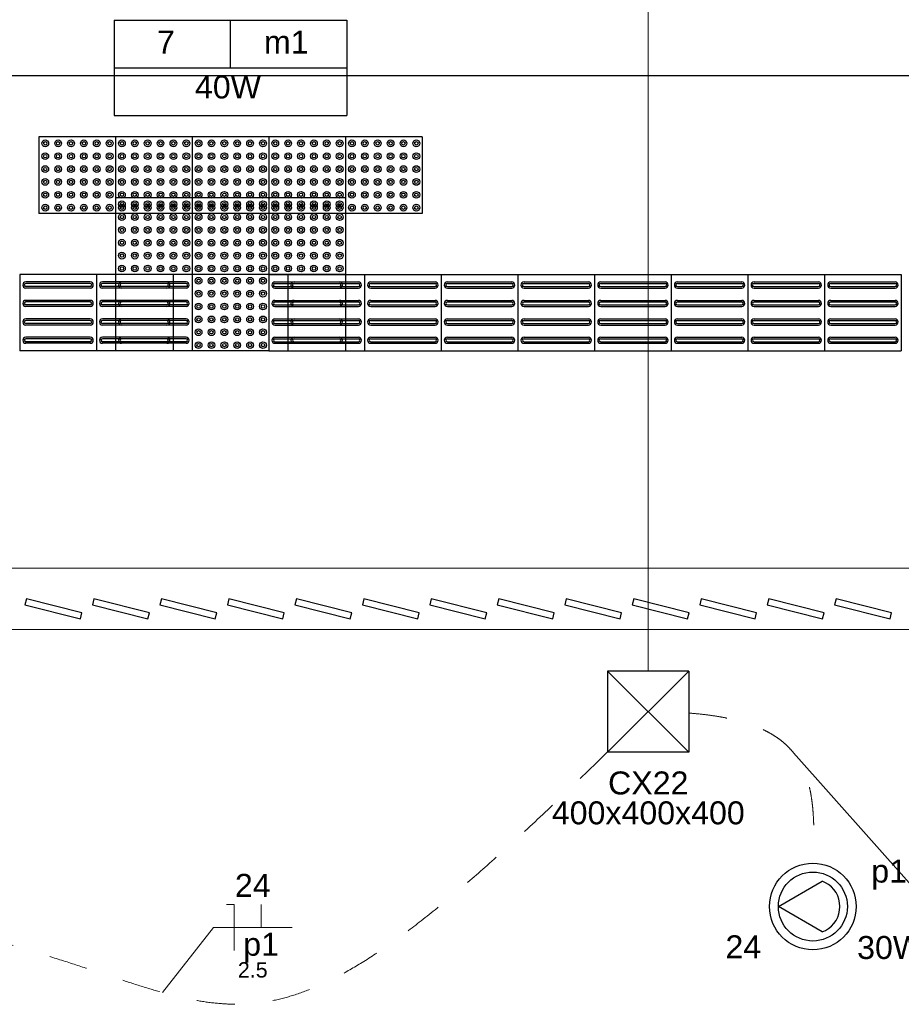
# Model space of a CAD drawing. Header units: feet. Extents: x -18 to 1038, y -110 to 48.
# Tile 32 of 199: x 5.18 to 8.05, y -15.75 to -12.54. Entities that reach past the tile are written whole.
import ezdxf

# ---------------------------------------------------------------- set-up
doc = ezdxf.new("R2010")
doc.units = ezdxf.units.FT
doc.header["$MEASUREMENT"] = 0
doc.linetypes.add('JIS_02_1.2', pattern=[0.25, 0.125, -0.125])
for name, color, linetype, lineweight in [('02', 2, 'Continuous', 20), ('EL-Condutos', 4, 'Continuous', 5), ('EL-Fios (Neutro)', 7, 'Continuous', 5), ('EL-Fios (Retorno)', 7, 'Continuous', 5), ('EL-Textos fios', 7, 'Continuous', 5), ('Textos', 7, 'Continuous', 5)]:
    doc.layers.add(name, color=color, linetype=linetype, lineweight=lineweight)
for name, color, linetype in [('CIV-Piso Tátil', 32, 'Continuous'), ('ESQUADRIAS CORTE', 3, 'Continuous'), ('P-SIMBOL', 5, 'Continuous')]:
    doc.layers.add(name, color=color, linetype=linetype)
doc.styles.add('Arial', font='arial.ttf')

msp = doc.modelspace()

# ---------------------------------------------------------------- linework, layer by layer
at = {"layer": '02', "color": 251}
for p, q in [((2.9628, -14.3294), (8.7628, -14.3294)), ((2.9628, -14.5294), (8.7628, -14.5294))]:
    msp.add_line(p, q, dxfattribs=at)
at = {"layer": 'CIV-Piso Tátil', "color": 251}
for p, q in [((5.4878, -12.9225), (5.2378, -12.9225)), ((5.2378, -12.9225), (5.2378, -13.1725)), ((5.7378, -12.9225), (5.4878, -12.9225)), ((5.4878, -12.9225), (5.4878, -13.1725)), ((5.4878, -12.9225), (5.4878, -13.1725)), ((5.9878, -12.9225), (5.7378, -12.9225)), ((5.7378, -12.9225), (5.7378, -13.1725)), ((5.7378, -12.9225), (5.7378, -13.1725)), ((5.9878, -12.9225), (5.9878, -13.1725)), ((6.2378, -12.9225), (5.9878, -12.9225)), ((5.9878, -12.9225), (5.9878, -13.1725)), ((6.2378, -12.9225), (6.2378, -13.1725)), ((6.4878, -12.9225), (6.2378, -12.9225)), ((6.2378, -12.9225), (6.2378, -13.1725)), ((6.4878, -12.9225), (6.4878, -13.1725)), ((5.7378, -13.121), (5.4878, -13.121)), ((5.4878, -13.121), (5.4878, -13.371)), ((5.9878, -13.121), (5.7378, -13.121)), ((5.7378, -13.121), (5.7378, -13.371)), ((5.7378, -13.121), (5.7378, -13.371)), ((5.9878, -13.121), (5.9878, -13.371)), ((6.2378, -13.121), (5.9878, -13.121)), ((5.9878, -13.121), (5.9878, -13.371)), ((6.2378, -13.121), (6.2378, -13.371)), ((5.4878, -13.1725), (5.2378, -13.1725)), ((5.7378, -13.1725), (5.4878, -13.1725)), ((5.9878, -13.1725), (5.7378, -13.1725)), ((6.2378, -13.1725), (5.9878, -13.1725)), ((6.4878, -13.1725), (6.2378, -13.1725)), ((5.4255, -13.371), (5.1755, -13.371)), ((5.1755, -13.371), (5.1755, -13.621)), ((5.4055, -13.396), (5.1955, -13.396)), ((5.4255, -13.371), (5.4255, -13.621)), ((5.6755, -13.371), (5.4255, -13.371)), ((5.4255, -13.371), (5.4255, -13.621)), ((5.6555, -13.396), (5.4455, -13.396)), ((5.7378, -13.371), (5.4878, -13.371)), ((5.7378, -13.371), (5.4878, -13.371)), ((5.4878, -13.371), (5.4878, -13.621)), ((5.7178, -13.396), (5.5078, -13.396)), ((5.6755, -13.371), (5.6755, -13.621)), ((5.9878, -13.371), (5.7378, -13.371)), ((5.7378, -13.371), (5.7378, -13.621)), ((5.9878, -13.371), (5.7378, -13.371)), ((5.7378, -13.371), (5.7378, -13.621)), ((5.9878, -13.371), (5.9878, -13.621)), ((5.9878, -13.371), (6.2378, -13.371)), ((5.9878, -13.371), (5.9878, -13.621)), ((6.2378, -13.371), (5.9878, -13.371)), ((6.0078, -13.396), (6.2178, -13.396)), ((6.0501, -13.371), (6.3001, -13.371)), ((6.0501, -13.371), (6.0501, -13.621)), ((6.0701, -13.396), (6.2801, -13.396)), ((6.2378, -13.371), (6.2378, -13.621)), ((6.3001, -13.371), (6.5501, -13.371)), ((6.3001, -13.371), (6.3001, -13.621)), ((6.3001, -13.371), (6.3001, -13.621)), ((6.3201, -13.396), (6.5301, -13.396)), ((6.5501, -13.371), (6.8001, -13.371)), ((6.5501, -13.371), (6.5501, -13.621)), ((6.5501, -13.371), (6.5501, -13.621)), ((6.5701, -13.396), (6.7801, -13.396)), ((6.8001, -13.371), (7.0501, -13.371)), ((6.8001, -13.371), (6.8001, -13.621)), ((6.8001, -13.371), (6.8001, -13.621)), ((6.8201, -13.396), (7.0301, -13.396)), ((7.0501, -13.371), (7.3001, -13.371)), ((7.0501, -13.371), (7.0501, -13.621)), ((7.0501, -13.371), (7.0501, -13.621)), ((7.0701, -13.396), (7.2801, -13.396)), ((7.3001, -13.371), (7.5501, -13.371)), ((7.3001, -13.371), (7.3001, -13.621)), ((7.3001, -13.371), (7.3001, -13.621)), ((7.3201, -13.396), (7.5301, -13.396)), ((7.5501, -13.371), (7.8001, -13.371)), ((7.5501, -13.371), (7.5501, -13.621)), ((7.5501, -13.371), (7.5501, -13.621)), ((7.5701, -13.396), (7.7801, -13.396)), ((7.8001, -13.371), (8.0501, -13.371)), ((7.8001, -13.371), (7.8001, -13.621)), ((7.8001, -13.371), (7.8001, -13.621)), ((7.8201, -13.396), (8.0301, -13.396)), ((8.0501, -13.371), (8.0501, -13.621)), ((5.4055, -13.401), (5.1955, -13.401)), ((5.4055, -13.411), (5.1955, -13.411)), ((5.4055, -13.416), (5.1955, -13.416)), ((5.6555, -13.401), (5.4455, -13.401)), ((5.6555, -13.411), (5.4455, -13.411)), ((5.6555, -13.416), (5.4455, -13.416)), ((5.7178, -13.401), (5.5078, -13.401)), ((5.7178, -13.411), (5.5078, -13.411)), ((5.7178, -13.416), (5.5078, -13.416)), ((6.0078, -13.401), (6.2178, -13.401)), ((6.0078, -13.411), (6.2178, -13.411)), ((6.0078, -13.416), (6.2178, -13.416)), ((6.0701, -13.401), (6.2801, -13.401)), ((6.0701, -13.411), (6.2801, -13.411)), ((6.0701, -13.416), (6.2801, -13.416)), ((6.3201, -13.401), (6.5301, -13.401)), ((6.3201, -13.411), (6.5301, -13.411)), ((6.3201, -13.416), (6.5301, -13.416)), ((6.5701, -13.401), (6.7801, -13.401)), ((6.5701, -13.411), (6.7801, -13.411)), ((6.5701, -13.416), (6.7801, -13.416)), ((6.8201, -13.401), (7.0301, -13.401)), ((6.8201, -13.411), (7.0301, -13.411)), ((6.8201, -13.416), (7.0301, -13.416)), ((7.0701, -13.401), (7.2801, -13.401)), ((7.0701, -13.411), (7.2801, -13.411)), ((7.0701, -13.416), (7.2801, -13.416)), ((7.3201, -13.401), (7.5301, -13.401)), ((7.3201, -13.411), (7.5301, -13.411)), ((7.3201, -13.416), (7.5301, -13.416)), ((7.5701, -13.401), (7.7801, -13.401)), ((7.5701, -13.411), (7.7801, -13.411)), ((7.5701, -13.416), (7.7801, -13.416)), ((7.8201, -13.401), (8.0301, -13.401)), ((7.8201, -13.411), (8.0301, -13.411)), ((7.8201, -13.416), (8.0301, -13.416)), ((5.4055, -13.456), (5.1955, -13.456)), ((5.6555, -13.456), (5.4455, -13.456)), ((5.7178, -13.456), (5.5078, -13.456)), ((6.0078, -13.456), (6.2178, -13.456)), ((6.0701, -13.456), (6.2801, -13.456)), ((6.3201, -13.456), (6.5301, -13.456)), ((6.5701, -13.456), (6.7801, -13.456)), ((6.8201, -13.456), (7.0301, -13.456)), ((7.0701, -13.456), (7.2801, -13.456)), ((7.3201, -13.456), (7.5301, -13.456)), ((7.5701, -13.456), (7.7801, -13.456)), ((7.8201, -13.456), (8.0301, -13.456)), ((5.4055, -13.461), (5.1955, -13.461)), ((5.4055, -13.471), (5.1955, -13.471)), ((5.4055, -13.476), (5.1955, -13.476)), ((5.6555, -13.461), (5.4455, -13.461)), ((5.6555, -13.471), (5.4455, -13.471)), ((5.6555, -13.476), (5.4455, -13.476)), ((5.7178, -13.461), (5.5078, -13.461)), ((5.7178, -13.471), (5.5078, -13.471)), ((5.7178, -13.476), (5.5078, -13.476)), ((6.0078, -13.461), (6.2178, -13.461)), ((6.0078, -13.471), (6.2178, -13.471)), ((6.0078, -13.476), (6.2178, -13.476)), ((6.0701, -13.461), (6.2801, -13.461)), ((6.0701, -13.471), (6.2801, -13.471)), ((6.0701, -13.476), (6.2801, -13.476)), ((6.3201, -13.461), (6.5301, -13.461)), ((6.3201, -13.471), (6.5301, -13.471)), ((6.3201, -13.476), (6.5301, -13.476)), ((6.5701, -13.461), (6.7801, -13.461)), ((6.5701, -13.471), (6.7801, -13.471)), ((6.5701, -13.476), (6.7801, -13.476)), ((6.8201, -13.461), (7.0301, -13.461)), ((6.8201, -13.471), (7.0301, -13.471)), ((6.8201, -13.476), (7.0301, -13.476)), ((7.0701, -13.461), (7.2801, -13.461)), ((7.0701, -13.471), (7.2801, -13.471)), ((7.0701, -13.476), (7.2801, -13.476)), ((7.3201, -13.461), (7.5301, -13.461)), ((7.3201, -13.471), (7.5301, -13.471)), ((7.3201, -13.476), (7.5301, -13.476)), ((7.5701, -13.461), (7.7801, -13.461)), ((7.5701, -13.471), (7.7801, -13.471)), ((7.5701, -13.476), (7.7801, -13.476)), ((7.8201, -13.461), (8.0301, -13.461)), ((7.8201, -13.471), (8.0301, -13.471)), ((7.8201, -13.476), (8.0301, -13.476)), ((5.4055, -13.5165), (5.1955, -13.5165)), ((5.4055, -13.5215), (5.1955, -13.5215)), ((5.6555, -13.5165), (5.4455, -13.5165)), ((5.6555, -13.5215), (5.4455, -13.5215)), ((5.7178, -13.5165), (5.5078, -13.5165)), ((5.7178, -13.5215), (5.5078, -13.5215)), ((6.0078, -13.5165), (6.2178, -13.5165)), ((6.0078, -13.5215), (6.2178, -13.5215)), ((6.0701, -13.5165), (6.2801, -13.5165)), ((6.0701, -13.5215), (6.2801, -13.5215)), ((6.3201, -13.5165), (6.5301, -13.5165)), ((6.3201, -13.5215), (6.5301, -13.5215)), ((6.5701, -13.5165), (6.7801, -13.5165)), ((6.5701, -13.5215), (6.7801, -13.5215)), ((6.8201, -13.5165), (7.0301, -13.5165)), ((6.8201, -13.5215), (7.0301, -13.5215)), ((7.0701, -13.5165), (7.2801, -13.5165)), ((7.0701, -13.5215), (7.2801, -13.5215)), ((7.3201, -13.5165), (7.5301, -13.5165)), ((7.3201, -13.5215), (7.5301, -13.5215)), ((7.5701, -13.5165), (7.7801, -13.5165)), ((7.5701, -13.5215), (7.7801, -13.5215)), ((7.8201, -13.5165), (8.0301, -13.5165)), ((7.8201, -13.5215), (8.0301, -13.5215)), ((5.4055, -13.5315), (5.1955, -13.5315)), ((5.4055, -13.5365), (5.1955, -13.5365)), ((5.6555, -13.5315), (5.4455, -13.5315)), ((5.6555, -13.5365), (5.4455, -13.5365)), ((5.7178, -13.5315), (5.5078, -13.5315)), ((5.7178, -13.5365), (5.5078, -13.5365)), ((6.0078, -13.5315), (6.2178, -13.5315)), ((6.0078, -13.5365), (6.2178, -13.5365)), ((6.0701, -13.5315), (6.2801, -13.5315)), ((6.0701, -13.5365), (6.2801, -13.5365)), ((6.3201, -13.5315), (6.5301, -13.5315)), ((6.3201, -13.5365), (6.5301, -13.5365)), ((6.5701, -13.5315), (6.7801, -13.5315)), ((6.5701, -13.5365), (6.7801, -13.5365)), ((6.8201, -13.5315), (7.0301, -13.5315)), ((6.8201, -13.5365), (7.0301, -13.5365)), ((7.0701, -13.5315), (7.2801, -13.5315)), ((7.0701, -13.5365), (7.2801, -13.5365)), ((7.3201, -13.5315), (7.5301, -13.5315)), ((7.3201, -13.5365), (7.5301, -13.5365)), ((7.5701, -13.5315), (7.7801, -13.5315)), ((7.5701, -13.5365), (7.7801, -13.5365)), ((7.8201, -13.5315), (8.0301, -13.5315)), ((7.8201, -13.5365), (8.0301, -13.5365)), ((5.4055, -13.576), (5.1955, -13.576)), ((5.4055, -13.581), (5.1955, -13.581)), ((5.6555, -13.576), (5.4455, -13.576)), ((5.6555, -13.581), (5.4455, -13.581)), ((5.7178, -13.576), (5.5078, -13.576)), ((5.7178, -13.581), (5.5078, -13.581)), ((6.0078, -13.576), (6.2178, -13.576)), ((6.0078, -13.581), (6.2178, -13.581)), ((6.0701, -13.576), (6.2801, -13.576)), ((6.0701, -13.581), (6.2801, -13.581)), ((6.3201, -13.576), (6.5301, -13.576)), ((6.3201, -13.581), (6.5301, -13.581)), ((6.5701, -13.576), (6.7801, -13.576)), ((6.5701, -13.581), (6.7801, -13.581)), ((6.8201, -13.576), (7.0301, -13.576)), ((6.8201, -13.581), (7.0301, -13.581)), ((7.0701, -13.576), (7.2801, -13.576)), ((7.0701, -13.581), (7.2801, -13.581)), ((7.3201, -13.576), (7.5301, -13.576)), ((7.3201, -13.581), (7.5301, -13.581)), ((7.5701, -13.576), (7.7801, -13.576)), ((7.5701, -13.581), (7.7801, -13.581)), ((7.8201, -13.576), (8.0301, -13.576)), ((7.8201, -13.581), (8.0301, -13.581)), ((5.4255, -13.621), (5.1755, -13.621)), ((5.4055, -13.591), (5.1955, -13.591)), ((5.4055, -13.596), (5.1955, -13.596)), ((5.6755, -13.621), (5.4255, -13.621)), ((5.6555, -13.591), (5.4455, -13.591)), ((5.6555, -13.596), (5.4455, -13.596)), ((5.7378, -13.621), (5.4878, -13.621)), ((5.7178, -13.591), (5.5078, -13.591)), ((5.7178, -13.596), (5.5078, -13.596)), ((5.9878, -13.621), (5.7378, -13.621)), ((5.9878, -13.621), (6.2378, -13.621)), ((6.0078, -13.591), (6.2178, -13.591)), ((6.0078, -13.596), (6.2178, -13.596)), ((6.0501, -13.621), (6.3001, -13.621)), ((6.0701, -13.591), (6.2801, -13.591)), ((6.0701, -13.596), (6.2801, -13.596)), ((6.3001, -13.621), (6.5501, -13.621)), ((6.3201, -13.591), (6.5301, -13.591)), ((6.3201, -13.596), (6.5301, -13.596)), ((6.5501, -13.621), (6.8001, -13.621)), ((6.5701, -13.591), (6.7801, -13.591)), ((6.5701, -13.596), (6.7801, -13.596)), ((6.8001, -13.621), (7.0501, -13.621)), ((6.8201, -13.591), (7.0301, -13.591)), ((6.8201, -13.596), (7.0301, -13.596)), ((7.0501, -13.621), (7.3001, -13.621)), ((7.0701, -13.591), (7.2801, -13.591)), ((7.0701, -13.596), (7.2801, -13.596)), ((7.3001, -13.621), (7.5501, -13.621)), ((7.3201, -13.591), (7.5301, -13.591)), ((7.3201, -13.596), (7.5301, -13.596)), ((7.5501, -13.621), (7.8001, -13.621)), ((7.5701, -13.591), (7.7801, -13.591)), ((7.5701, -13.596), (7.7801, -13.596)), ((7.8001, -13.621), (8.0501, -13.621)), ((7.8201, -13.591), (8.0301, -13.591)), ((7.8201, -13.596), (8.0301, -13.596))]:
    msp.add_line(p, q, dxfattribs=at)
for centre, radius in [((5.2588, -12.9435), 0.011), ((5.2588, -12.9435), 0.0055), ((5.3008, -12.9435), 0.011), ((5.3008, -12.9435), 0.0055), ((5.3428, -12.9435), 0.011), ((5.3428, -12.9435), 0.0055), ((5.3848, -12.9435), 0.011), ((5.3848, -12.9435), 0.0055), ((5.4268, -12.9435), 0.011), ((5.4268, -12.9435), 0.0055), ((5.4688, -12.9435), 0.011), ((5.4688, -12.9435), 0.0055), ((5.5088, -12.9435), 0.011), ((5.5088, -12.9435), 0.0055), ((5.5508, -12.9435), 0.011), ((5.5508, -12.9435), 0.0055), ((5.5928, -12.9435), 0.011), ((5.5928, -12.9435), 0.0055), ((5.6348, -12.9435), 0.011), ((5.6348, -12.9435), 0.0055), ((5.6768, -12.9435), 0.011), ((5.6768, -12.9435), 0.0055), ((5.7188, -12.9435), 0.011), ((5.7188, -12.9435), 0.0055), ((5.7588, -12.9435), 0.011), ((5.7588, -12.9435), 0.0055), ((5.8008, -12.9435), 0.011), ((5.8008, -12.9435), 0.0055), ((5.8428, -12.9435), 0.011), ((5.8428, -12.9435), 0.0055), ((5.8848, -12.9435), 0.011), ((5.8848, -12.9435), 0.0055), ((5.9268, -12.9435), 0.011), ((5.9268, -12.9435), 0.0055), ((5.9688, -12.9435), 0.011), ((5.9688, -12.9435), 0.0055), ((6.0088, -12.9435), 0.011), ((6.0088, -12.9435), 0.0055), ((6.0508, -12.9435), 0.011), ((6.0508, -12.9435), 0.0055), ((6.0928, -12.9435), 0.011), ((6.0928, -12.9435), 0.0055), ((6.1348, -12.9435), 0.011), ((6.1348, -12.9435), 0.0055), ((6.1768, -12.9435), 0.011), ((6.1768, -12.9435), 0.0055), ((6.2188, -12.9435), 0.011), ((6.2188, -12.9435), 0.0055), ((6.2588, -12.9435), 0.011), ((6.2588, -12.9435), 0.0055), ((6.3008, -12.9435), 0.011), ((6.3008, -12.9435), 0.0055), ((6.3428, -12.9435), 0.011), ((6.3428, -12.9435), 0.0055), ((6.3848, -12.9435), 0.011), ((6.3848, -12.9435), 0.0055), ((6.4268, -12.9435), 0.011), ((6.4268, -12.9435), 0.0055), ((6.4688, -12.9435), 0.011), ((6.4688, -12.9435), 0.0055), ((5.2588, -12.9855), 0.011), ((5.3008, -12.9855), 0.011), ((5.3428, -12.9855), 0.011), ((5.3848, -12.9855), 0.011), ((5.4268, -12.9855), 0.011), ((5.4688, -12.9855), 0.011), ((5.5088, -12.9855), 0.011), ((5.5508, -12.9855), 0.011), ((5.5928, -12.9855), 0.011), ((5.6348, -12.9855), 0.011), ((5.6768, -12.9855), 0.011), ((5.7188, -12.9855), 0.011), ((5.7588, -12.9855), 0.011), ((5.8008, -12.9855), 0.011), ((5.8428, -12.9855), 0.011), ((5.8848, -12.9855), 0.011), ((5.9268, -12.9855), 0.011), ((5.9688, -12.9855), 0.011), ((6.0088, -12.9855), 0.011), ((6.0508, -12.9855), 0.011), ((6.0928, -12.9855), 0.011), ((6.1348, -12.9855), 0.011), ((6.1768, -12.9855), 0.011), ((6.2188, -12.9855), 0.011), ((6.2588, -12.9855), 0.011), ((6.3008, -12.9855), 0.011), ((6.3428, -12.9855), 0.011), ((6.3848, -12.9855), 0.011), ((6.4268, -12.9855), 0.011), ((6.4688, -12.9855), 0.011), ((5.2588, -12.9855), 0.0055), ((5.3008, -12.9855), 0.0055), ((5.3428, -12.9855), 0.0055), ((5.3848, -12.9855), 0.0055), ((5.4268, -12.9855), 0.0055), ((5.4688, -12.9855), 0.0055), ((5.5088, -12.9855), 0.0055), ((5.5508, -12.9855), 0.0055), ((5.5928, -12.9855), 0.0055), ((5.6348, -12.9855), 0.0055), ((5.6768, -12.9855), 0.0055), ((5.7188, -12.9855), 0.0055), ((5.7588, -12.9855), 0.0055), ((5.8008, -12.9855), 0.0055), ((5.8428, -12.9855), 0.0055), ((5.8848, -12.9855), 0.0055), ((5.9268, -12.9855), 0.0055), ((5.9688, -12.9855), 0.0055), ((6.0088, -12.9855), 0.0055), ((6.0508, -12.9855), 0.0055), ((6.0928, -12.9855), 0.0055), ((6.1348, -12.9855), 0.0055), ((6.1768, -12.9855), 0.0055), ((6.2188, -12.9855), 0.0055), ((6.2588, -12.9855), 0.0055), ((6.3008, -12.9855), 0.0055), ((6.3428, -12.9855), 0.0055), ((6.3848, -12.9855), 0.0055), ((6.4268, -12.9855), 0.0055), ((6.4688, -12.9855), 0.0055), ((5.2588, -13.0275), 0.011), ((5.2588, -13.0275), 0.0055), ((5.3008, -13.0275), 0.011), ((5.3008, -13.0275), 0.0055), ((5.3428, -13.0275), 0.011), ((5.3428, -13.0275), 0.0055), ((5.3848, -13.0275), 0.011), ((5.3848, -13.0275), 0.0055), ((5.4268, -13.0275), 0.011), ((5.4268, -13.0275), 0.0055), ((5.4688, -13.0275), 0.011), ((5.4688, -13.0275), 0.0055), ((5.5088, -13.0275), 0.011), ((5.5088, -13.0275), 0.0055), ((5.5508, -13.0275), 0.011), ((5.5508, -13.0275), 0.0055), ((5.5928, -13.0275), 0.011), ((5.5928, -13.0275), 0.0055), ((5.6348, -13.0275), 0.011), ((5.6348, -13.0275), 0.0055), ((5.6768, -13.0275), 0.011), ((5.6768, -13.0275), 0.0055), ((5.7188, -13.0275), 0.011), ((5.7188, -13.0275), 0.0055), ((5.7588, -13.0275), 0.011), ((5.7588, -13.0275), 0.0055), ((5.8008, -13.0275), 0.011), ((5.8008, -13.0275), 0.0055), ((5.8428, -13.0275), 0.011), ((5.8428, -13.0275), 0.0055), ((5.8848, -13.0275), 0.011), ((5.8848, -13.0275), 0.0055), ((5.9268, -13.0275), 0.011), ((5.9268, -13.0275), 0.0055), ((5.9688, -13.0275), 0.011), ((5.9688, -13.0275), 0.0055), ((6.0088, -13.0275), 0.011), ((6.0088, -13.0275), 0.0055), ((6.0508, -13.0275), 0.011), ((6.0508, -13.0275), 0.0055), ((6.0928, -13.0275), 0.011), ((6.0928, -13.0275), 0.0055), ((6.1348, -13.0275), 0.011), ((6.1348, -13.0275), 0.0055), ((6.1768, -13.0275), 0.011), ((6.1768, -13.0275), 0.0055), ((6.2188, -13.0275), 0.011), ((6.2188, -13.0275), 0.0055), ((6.2588, -13.0275), 0.011), ((6.2588, -13.0275), 0.0055), ((6.3008, -13.0275), 0.011), ((6.3008, -13.0275), 0.0055), ((6.3428, -13.0275), 0.011), ((6.3428, -13.0275), 0.0055), ((6.3848, -13.0275), 0.011), ((6.3848, -13.0275), 0.0055), ((6.4268, -13.0275), 0.011), ((6.4268, -13.0275), 0.0055), ((6.4688, -13.0275), 0.011), ((6.4688, -13.0275), 0.0055), ((5.2588, -13.0695), 0.011), ((5.2588, -13.0695), 0.0055), ((5.3008, -13.0695), 0.011), ((5.3008, -13.0695), 0.0055), ((5.3428, -13.0695), 0.011), ((5.3428, -13.0695), 0.0055), ((5.3848, -13.0695), 0.011), ((5.3848, -13.0695), 0.0055), ((5.4268, -13.0695), 0.011), ((5.4268, -13.0695), 0.0055), ((5.4688, -13.0695), 0.011), ((5.4688, -13.0695), 0.0055), ((5.5088, -13.0695), 0.011), ((5.5088, -13.0695), 0.0055), ((5.5508, -13.0695), 0.011), ((5.5508, -13.0695), 0.0055), ((5.5928, -13.0695), 0.011), ((5.5928, -13.0695), 0.0055), ((5.6348, -13.0695), 0.011), ((5.6348, -13.0695), 0.0055), ((5.6768, -13.0695), 0.011), ((5.6768, -13.0695), 0.0055), ((5.7188, -13.0695), 0.011), ((5.7188, -13.0695), 0.0055), ((5.7588, -13.0695), 0.011), ((5.7588, -13.0695), 0.0055), ((5.8008, -13.0695), 0.011), ((5.8008, -13.0695), 0.0055), ((5.8428, -13.0695), 0.011), ((5.8428, -13.0695), 0.0055), ((5.8848, -13.0695), 0.011), ((5.8848, -13.0695), 0.0055), ((5.9268, -13.0695), 0.011), ((5.9268, -13.0695), 0.0055), ((5.9688, -13.0695), 0.011), ((5.9688, -13.0695), 0.0055), ((6.0088, -13.0695), 0.011), ((6.0088, -13.0695), 0.0055), ((6.0508, -13.0695), 0.011), ((6.0508, -13.0695), 0.0055), ((6.0928, -13.0695), 0.011), ((6.0928, -13.0695), 0.0055), ((6.1348, -13.0695), 0.011), ((6.1348, -13.0695), 0.0055), ((6.1768, -13.0695), 0.011), ((6.1768, -13.0695), 0.0055), ((6.2188, -13.0695), 0.011), ((6.2188, -13.0695), 0.0055), ((6.2588, -13.0695), 0.011), ((6.2588, -13.0695), 0.0055), ((6.3008, -13.0695), 0.011), ((6.3008, -13.0695), 0.0055), ((6.3428, -13.0695), 0.011), ((6.3428, -13.0695), 0.0055), ((6.3848, -13.0695), 0.011), ((6.3848, -13.0695), 0.0055), ((6.4268, -13.0695), 0.011), ((6.4268, -13.0695), 0.0055), ((6.4688, -13.0695), 0.011), ((6.4688, -13.0695), 0.0055), ((5.2588, -13.1115), 0.011), ((5.2588, -13.1115), 0.0055), ((5.3008, -13.1115), 0.011), ((5.3008, -13.1115), 0.0055), ((5.3428, -13.1115), 0.011), ((5.3428, -13.1115), 0.0055), ((5.3848, -13.1115), 0.011), ((5.3848, -13.1115), 0.0055), ((5.4268, -13.1115), 0.011), ((5.4268, -13.1115), 0.0055), ((5.4688, -13.1115), 0.011), ((5.4688, -13.1115), 0.0055), ((5.5088, -13.1115), 0.011), ((5.5088, -13.1115), 0.0055), ((5.5508, -13.1115), 0.011), ((5.5508, -13.1115), 0.0055), ((5.5928, -13.1115), 0.011), ((5.5928, -13.1115), 0.0055), ((5.6348, -13.1115), 0.011), ((5.6348, -13.1115), 0.0055), ((5.6768, -13.1115), 0.011), ((5.6768, -13.1115), 0.0055), ((5.7188, -13.1115), 0.011), ((5.7188, -13.1115), 0.0055), ((5.7588, -13.1115), 0.011), ((5.7588, -13.1115), 0.0055), ((5.8008, -13.1115), 0.011), ((5.8008, -13.1115), 0.0055), ((5.8428, -13.1115), 0.011), ((5.8428, -13.1115), 0.0055), ((5.8848, -13.1115), 0.011), ((5.8848, -13.1115), 0.0055), ((5.9268, -13.1115), 0.011), ((5.9268, -13.1115), 0.0055), ((5.9688, -13.1115), 0.011), ((5.9688, -13.1115), 0.0055), ((6.0088, -13.1115), 0.011), ((6.0088, -13.1115), 0.0055), ((6.0508, -13.1115), 0.011), ((6.0508, -13.1115), 0.0055), ((6.0928, -13.1115), 0.011), ((6.0928, -13.1115), 0.0055), ((6.1348, -13.1115), 0.011), ((6.1348, -13.1115), 0.0055), ((6.1768, -13.1115), 0.011), ((6.1768, -13.1115), 0.0055), ((6.2188, -13.1115), 0.011), ((6.2188, -13.1115), 0.0055), ((6.2588, -13.1115), 0.011), ((6.2588, -13.1115), 0.0055), ((6.3008, -13.1115), 0.011), ((6.3008, -13.1115), 0.0055), ((6.3428, -13.1115), 0.011), ((6.3428, -13.1115), 0.0055), ((6.3848, -13.1115), 0.011), ((6.3848, -13.1115), 0.0055), ((6.4268, -13.1115), 0.011), ((6.4268, -13.1115), 0.0055), ((6.4688, -13.1115), 0.011), ((6.4688, -13.1115), 0.0055), ((5.5088, -13.142), 0.011), ((5.5088, -13.142), 0.0055), ((5.5508, -13.142), 0.011), ((5.5508, -13.142), 0.0055), ((5.5928, -13.142), 0.011), ((5.5928, -13.142), 0.0055), ((5.6348, -13.142), 0.011), ((5.6348, -13.142), 0.0055), ((5.6768, -13.142), 0.011), ((5.6768, -13.142), 0.0055), ((5.7188, -13.142), 0.011), ((5.7188, -13.142), 0.0055), ((5.7588, -13.142), 0.011), ((5.7588, -13.142), 0.0055), ((5.8008, -13.142), 0.011), ((5.8008, -13.142), 0.0055), ((5.8428, -13.142), 0.011), ((5.8428, -13.142), 0.0055), ((5.8848, -13.142), 0.011), ((5.8848, -13.142), 0.0055), ((5.9268, -13.142), 0.011), ((5.9268, -13.142), 0.0055), ((5.9688, -13.142), 0.011), ((5.9688, -13.142), 0.0055), ((6.0088, -13.142), 0.011), ((6.0088, -13.142), 0.0055), ((6.0508, -13.142), 0.011), ((6.0508, -13.142), 0.0055), ((6.0928, -13.142), 0.011), ((6.0928, -13.142), 0.0055), ((6.1348, -13.142), 0.011), ((6.1348, -13.142), 0.0055), ((6.1768, -13.142), 0.011), ((6.1768, -13.142), 0.0055), ((6.2188, -13.142), 0.011), ((6.2188, -13.142), 0.0055), ((5.2588, -13.1535), 0.011), ((5.2588, -13.1535), 0.0055), ((5.3008, -13.1535), 0.011), ((5.3008, -13.1535), 0.0055), ((5.3428, -13.1535), 0.011), ((5.3428, -13.1535), 0.0055), ((5.3848, -13.1535), 0.011), ((5.3848, -13.1535), 0.0055), ((5.4268, -13.1535), 0.011), ((5.4268, -13.1535), 0.0055), ((5.4688, -13.1535), 0.011), ((5.4688, -13.1535), 0.0055), ((5.5088, -13.1535), 0.011), ((5.5088, -13.1535), 0.0055), ((5.5508, -13.1535), 0.011), ((5.5508, -13.1535), 0.0055), ((5.5928, -13.1535), 0.011), ((5.5928, -13.1535), 0.0055), ((5.6348, -13.1535), 0.011), ((5.6348, -13.1535), 0.0055), ((5.6768, -13.1535), 0.011), ((5.6768, -13.1535), 0.0055), ((5.7188, -13.1535), 0.011), ((5.7188, -13.1535), 0.0055), ((5.7588, -13.1535), 0.011), ((5.7588, -13.1535), 0.0055), ((5.8008, -13.1535), 0.011), ((5.8008, -13.1535), 0.0055), ((5.8428, -13.1535), 0.011), ((5.8428, -13.1535), 0.0055), ((5.8848, -13.1535), 0.011), ((5.8848, -13.1535), 0.0055), ((5.9268, -13.1535), 0.011), ((5.9268, -13.1535), 0.0055), ((5.9688, -13.1535), 0.011), ((5.9688, -13.1535), 0.0055), ((6.0088, -13.1535), 0.011), ((6.0088, -13.1535), 0.0055), ((6.0508, -13.1535), 0.011), ((6.0508, -13.1535), 0.0055), ((6.0928, -13.1535), 0.011), ((6.0928, -13.1535), 0.0055), ((6.1348, -13.1535), 0.011), ((6.1348, -13.1535), 0.0055), ((6.1768, -13.1535), 0.011), ((6.1768, -13.1535), 0.0055), ((6.2188, -13.1535), 0.011), ((6.2188, -13.1535), 0.0055), ((6.2588, -13.1535), 0.011), ((6.2588, -13.1535), 0.0055), ((6.3008, -13.1535), 0.011), ((6.3008, -13.1535), 0.0055), ((6.3428, -13.1535), 0.011), ((6.3428, -13.1535), 0.0055), ((6.3848, -13.1535), 0.011), ((6.3848, -13.1535), 0.0055), ((6.4268, -13.1535), 0.011), ((6.4268, -13.1535), 0.0055), ((6.4688, -13.1535), 0.011), ((6.4688, -13.1535), 0.0055), ((5.5088, -13.184), 0.011), ((5.5088, -13.184), 0.0055), ((5.5508, -13.184), 0.011), ((5.5508, -13.184), 0.0055), ((5.5928, -13.184), 0.011), ((5.5928, -13.184), 0.0055), ((5.6348, -13.184), 0.011), ((5.6348, -13.184), 0.0055), ((5.6768, -13.184), 0.011), ((5.6768, -13.184), 0.0055), ((5.7188, -13.184), 0.011), ((5.7188, -13.184), 0.0055), ((5.7588, -13.184), 0.011), ((5.7588, -13.184), 0.0055), ((5.8008, -13.184), 0.011), ((5.8008, -13.184), 0.0055), ((5.8428, -13.184), 0.011), ((5.8428, -13.184), 0.0055), ((5.8848, -13.184), 0.011), ((5.8848, -13.184), 0.0055), ((5.9268, -13.184), 0.011), ((5.9268, -13.184), 0.0055), ((5.9688, -13.184), 0.011), ((5.9688, -13.184), 0.0055), ((6.0088, -13.184), 0.011), ((6.0088, -13.184), 0.0055), ((6.0508, -13.184), 0.011), ((6.0508, -13.184), 0.0055), ((6.0928, -13.184), 0.011), ((6.0928, -13.184), 0.0055), ((6.1348, -13.184), 0.011), ((6.1348, -13.184), 0.0055), ((6.1768, -13.184), 0.011), ((6.1768, -13.184), 0.0055), ((6.2188, -13.184), 0.011), ((6.2188, -13.184), 0.0055), ((5.5088, -13.226), 0.011), ((5.5088, -13.226), 0.0055), ((5.5508, -13.226), 0.011), ((5.5508, -13.226), 0.0055), ((5.5928, -13.226), 0.011), ((5.5928, -13.226), 0.0055), ((5.6348, -13.226), 0.011), ((5.6348, -13.226), 0.0055), ((5.6768, -13.226), 0.011), ((5.6768, -13.226), 0.0055), ((5.7188, -13.226), 0.011), ((5.7188, -13.226), 0.0055), ((5.7588, -13.226), 0.011), ((5.7588, -13.226), 0.0055), ((5.8008, -13.226), 0.011), ((5.8008, -13.226), 0.0055), ((5.8428, -13.226), 0.011), ((5.8428, -13.226), 0.0055), ((5.8848, -13.226), 0.011), ((5.8848, -13.226), 0.0055), ((5.9268, -13.226), 0.011), ((5.9268, -13.226), 0.0055), ((5.9688, -13.226), 0.011), ((5.9688, -13.226), 0.0055), ((6.0088, -13.226), 0.011), ((6.0088, -13.226), 0.0055), ((6.0508, -13.226), 0.011), ((6.0508, -13.226), 0.0055), ((6.0928, -13.226), 0.011), ((6.0928, -13.226), 0.0055), ((6.1348, -13.226), 0.011), ((6.1348, -13.226), 0.0055), ((6.1768, -13.226), 0.011), ((6.1768, -13.226), 0.0055), ((6.2188, -13.226), 0.011), ((6.2188, -13.226), 0.0055), ((5.5088, -13.268), 0.011), ((5.5088, -13.268), 0.0055), ((5.5508, -13.268), 0.011), ((5.5508, -13.268), 0.0055), ((5.5928, -13.268), 0.011), ((5.5928, -13.268), 0.0055), ((5.6348, -13.268), 0.011), ((5.6348, -13.268), 0.0055), ((5.6768, -13.268), 0.011), ((5.6768, -13.268), 0.0055), ((5.7188, -13.268), 0.011), ((5.7188, -13.268), 0.0055), ((5.7588, -13.268), 0.011), ((5.7588, -13.268), 0.0055), ((5.8008, -13.268), 0.011), ((5.8008, -13.268), 0.0055), ((5.8428, -13.268), 0.011), ((5.8428, -13.268), 0.0055), ((5.8848, -13.268), 0.011), ((5.8848, -13.268), 0.0055), ((5.9268, -13.268), 0.011), ((5.9268, -13.268), 0.0055), ((5.9688, -13.268), 0.011), ((5.9688, -13.268), 0.0055), ((6.0088, -13.268), 0.011), ((6.0088, -13.268), 0.0055), ((6.0508, -13.268), 0.011), ((6.0508, -13.268), 0.0055), ((6.0928, -13.268), 0.011), ((6.0928, -13.268), 0.0055), ((6.1348, -13.268), 0.011), ((6.1348, -13.268), 0.0055), ((6.1768, -13.268), 0.011), ((6.1768, -13.268), 0.0055), ((6.2188, -13.268), 0.011), ((6.2188, -13.268), 0.0055), ((5.5088, -13.31), 0.011), ((5.5508, -13.31), 0.011), ((5.5928, -13.31), 0.011), ((5.6348, -13.31), 0.011), ((5.6768, -13.31), 0.011), ((5.7188, -13.31), 0.011), ((5.7588, -13.31), 0.011), ((5.8008, -13.31), 0.011), ((5.8428, -13.31), 0.011), ((5.8848, -13.31), 0.011), ((5.9268, -13.31), 0.011), ((5.9688, -13.31), 0.011), ((6.0088, -13.31), 0.011), ((6.0508, -13.31), 0.011), ((6.0928, -13.31), 0.011), ((6.1348, -13.31), 0.011), ((6.1768, -13.31), 0.011), ((6.2188, -13.31), 0.011), ((5.5088, -13.31), 0.0055), ((5.5508, -13.31), 0.0055), ((5.5928, -13.31), 0.0055), ((5.6348, -13.31), 0.0055), ((5.6768, -13.31), 0.0055), ((5.7188, -13.31), 0.0055), ((5.7588, -13.31), 0.0055), ((5.8008, -13.31), 0.0055), ((5.8428, -13.31), 0.0055), ((5.8848, -13.31), 0.0055), ((5.9268, -13.31), 0.0055), ((5.9688, -13.31), 0.0055), ((6.0088, -13.31), 0.0055), ((6.0508, -13.31), 0.0055), ((6.0928, -13.31), 0.0055), ((6.1348, -13.31), 0.0055), ((6.1768, -13.31), 0.0055), ((6.2188, -13.31), 0.0055), ((5.5088, -13.352), 0.011), ((5.5088, -13.352), 0.0055), ((5.5508, -13.352), 0.011), ((5.5508, -13.352), 0.0055), ((5.5928, -13.352), 0.011), ((5.5928, -13.352), 0.0055), ((5.6348, -13.352), 0.011), ((5.6348, -13.352), 0.0055), ((5.6768, -13.352), 0.011), ((5.6768, -13.352), 0.0055), ((5.7188, -13.352), 0.011), ((5.7188, -13.352), 0.0055), ((5.7588, -13.352), 0.011), ((5.7588, -13.352), 0.0055), ((5.8008, -13.352), 0.011), ((5.8008, -13.352), 0.0055), ((5.8428, -13.352), 0.011), ((5.8428, -13.352), 0.0055), ((5.8848, -13.352), 0.011), ((5.8848, -13.352), 0.0055), ((5.9268, -13.352), 0.011), ((5.9268, -13.352), 0.0055), ((5.9688, -13.352), 0.011), ((5.9688, -13.352), 0.0055), ((6.0088, -13.352), 0.011), ((6.0088, -13.352), 0.0055), ((6.0508, -13.352), 0.011), ((6.0508, -13.352), 0.0055), ((6.0928, -13.352), 0.011), ((6.0928, -13.352), 0.0055), ((6.1348, -13.352), 0.011), ((6.1348, -13.352), 0.0055), ((6.1768, -13.352), 0.011), ((6.1768, -13.352), 0.0055), ((6.2188, -13.352), 0.011), ((6.2188, -13.352), 0.0055), ((5.7588, -13.392), 0.011), ((5.7588, -13.392), 0.0055), ((5.8008, -13.392), 0.011), ((5.8008, -13.392), 0.0055), ((5.8428, -13.392), 0.011), ((5.8428, -13.392), 0.0055), ((5.8848, -13.392), 0.011), ((5.8848, -13.392), 0.0055), ((5.9268, -13.392), 0.011), ((5.9268, -13.392), 0.0055), ((5.9688, -13.392), 0.011), ((5.9688, -13.392), 0.0055), ((5.7588, -13.434), 0.011), ((5.7588, -13.434), 0.0055), ((5.8008, -13.434), 0.011), ((5.8008, -13.434), 0.0055), ((5.8428, -13.434), 0.011), ((5.8428, -13.434), 0.0055), ((5.8848, -13.434), 0.011), ((5.8848, -13.434), 0.0055), ((5.9268, -13.434), 0.011), ((5.9268, -13.434), 0.0055), ((5.9688, -13.434), 0.011), ((5.9688, -13.434), 0.0055), ((5.7588, -13.476), 0.011), ((5.7588, -13.476), 0.0055), ((5.8008, -13.476), 0.011), ((5.8008, -13.476), 0.0055), ((5.8428, -13.476), 0.011), ((5.8428, -13.476), 0.0055), ((5.8848, -13.476), 0.011), ((5.8848, -13.476), 0.0055), ((5.9268, -13.476), 0.011), ((5.9268, -13.476), 0.0055), ((5.9688, -13.476), 0.011), ((5.9688, -13.476), 0.0055), ((5.7588, -13.518), 0.011), ((5.7588, -13.518), 0.0055), ((5.8008, -13.518), 0.011), ((5.8008, -13.518), 0.0055), ((5.8428, -13.518), 0.011), ((5.8428, -13.518), 0.0055), ((5.8848, -13.518), 0.011), ((5.8848, -13.518), 0.0055), ((5.9268, -13.518), 0.011), ((5.9268, -13.518), 0.0055), ((5.9688, -13.518), 0.011), ((5.9688, -13.518), 0.0055), ((5.7588, -13.56), 0.011), ((5.7588, -13.56), 0.0055), ((5.8008, -13.56), 0.011), ((5.8008, -13.56), 0.0055), ((5.8428, -13.56), 0.011), ((5.8428, -13.56), 0.0055), ((5.8848, -13.56), 0.011), ((5.8848, -13.56), 0.0055), ((5.9268, -13.56), 0.011), ((5.9268, -13.56), 0.0055), ((5.9688, -13.56), 0.011), ((5.9688, -13.56), 0.0055), ((5.7588, -13.602), 0.011), ((5.7588, -13.602), 0.0055), ((5.8008, -13.602), 0.011), ((5.8008, -13.602), 0.0055), ((5.8428, -13.602), 0.011), ((5.8428, -13.602), 0.0055), ((5.8848, -13.602), 0.011), ((5.8848, -13.602), 0.0055), ((5.9268, -13.602), 0.011), ((5.9268, -13.602), 0.0055), ((5.9688, -13.602), 0.011), ((5.9688, -13.602), 0.0055)]:
    msp.add_circle(centre, radius, dxfattribs=at)
for centre, radius, start, end in [((5.1955, -13.406), 0.01, 90, 270), ((5.4055, -13.406), 0.01, 270, 90), ((5.4455, -13.406), 0.01, 90, 270), ((5.5078, -13.406), 0.01, 90, 270), ((5.6555, -13.406), 0.01, 270, 90), ((5.7178, -13.406), 0.01, 270, 90), ((6.0078, -13.406), 0.01, 90, 270), ((6.0701, -13.406), 0.01, 90, 270), ((6.2178, -13.406), 0.01, 270, 90), ((6.2801, -13.406), 0.01, 270, 90), ((6.3201, -13.406), 0.01, 90, 270), ((6.5301, -13.406), 0.01, 270, 90), ((6.5701, -13.406), 0.01, 90, 270), ((6.7801, -13.406), 0.01, 270, 90), ((6.8201, -13.406), 0.01, 90, 270), ((7.0301, -13.406), 0.01, 270, 90), ((7.0701, -13.406), 0.01, 90, 270), ((7.2801, -13.406), 0.01, 270, 90), ((7.3201, -13.406), 0.01, 90, 270), ((7.5301, -13.406), 0.01, 270, 90), ((7.5701, -13.406), 0.01, 90, 270), ((7.7801, -13.406), 0.01, 270, 90), ((7.8201, -13.406), 0.01, 90, 270), ((8.0301, -13.406), 0.01, 270, 90), ((5.1955, -13.406), 0.005, 90, 270), ((5.4055, -13.406), 0.005, 270, 90), ((5.4455, -13.406), 0.005, 90, 270), ((5.5078, -13.406), 0.005, 90, 270), ((5.6555, -13.406), 0.005, 270, 90), ((5.7178, -13.406), 0.005, 270, 90), ((6.0078, -13.406), 0.005, 90, 270), ((6.0701, -13.406), 0.005, 90, 270), ((6.2178, -13.406), 0.005, 270, 90), ((6.2801, -13.406), 0.005, 270, 90), ((6.3201, -13.406), 0.005, 90, 270), ((6.5301, -13.406), 0.005, 270, 90), ((6.5701, -13.406), 0.005, 90, 270), ((6.7801, -13.406), 0.005, 270, 90), ((6.8201, -13.406), 0.005, 90, 270), ((7.0301, -13.406), 0.005, 270, 90), ((7.0701, -13.406), 0.005, 90, 270), ((7.2801, -13.406), 0.005, 270, 90), ((7.3201, -13.406), 0.005, 90, 270), ((7.5301, -13.406), 0.005, 270, 90), ((7.5701, -13.406), 0.005, 90, 270), ((7.7801, -13.406), 0.005, 270, 90), ((7.8201, -13.406), 0.005, 90, 270), ((8.0301, -13.406), 0.005, 270, 90), ((5.1955, -13.466), 0.01, 90, 270), ((5.4055, -13.466), 0.01, 270, 90), ((5.4455, -13.466), 0.01, 90, 270), ((5.5078, -13.466), 0.01, 90, 270), ((5.6555, -13.466), 0.01, 270, 90), ((5.7178, -13.466), 0.01, 270, 90), ((6.0078, -13.466), 0.01, 90, 270), ((6.0701, -13.466), 0.01, 90, 270), ((6.2178, -13.466), 0.01, 270, 90), ((6.2801, -13.466), 0.01, 270, 90), ((6.3201, -13.466), 0.01, 90, 270), ((6.5301, -13.466), 0.01, 270, 90), ((6.5701, -13.466), 0.01, 90, 270), ((6.7801, -13.466), 0.01, 270, 90), ((6.8201, -13.466), 0.01, 90, 270), ((7.0301, -13.466), 0.01, 270, 90), ((7.0701, -13.466), 0.01, 90, 270), ((7.2801, -13.466), 0.01, 270, 90), ((7.3201, -13.466), 0.01, 90, 270), ((7.5301, -13.466), 0.01, 270, 90), ((7.5701, -13.466), 0.01, 90, 270), ((7.7801, -13.466), 0.01, 270, 90), ((7.8201, -13.466), 0.01, 90, 270), ((8.0301, -13.466), 0.01, 270, 90), ((5.1955, -13.466), 0.005, 90, 270), ((5.4055, -13.466), 0.005, 270, 90), ((5.4455, -13.466), 0.005, 90, 270), ((5.5078, -13.466), 0.005, 90, 270), ((5.6555, -13.466), 0.005, 270, 90), ((5.7178, -13.466), 0.005, 270, 90), ((6.0078, -13.466), 0.005, 90, 270), ((6.0701, -13.466), 0.005, 90, 270), ((6.2178, -13.466), 0.005, 270, 90), ((6.2801, -13.466), 0.005, 270, 90), ((6.3201, -13.466), 0.005, 90, 270), ((6.5301, -13.466), 0.005, 270, 90), ((6.5701, -13.466), 0.005, 90, 270), ((6.7801, -13.466), 0.005, 270, 90), ((6.8201, -13.466), 0.005, 90, 270), ((7.0301, -13.466), 0.005, 270, 90), ((7.0701, -13.466), 0.005, 90, 270), ((7.2801, -13.466), 0.005, 270, 90), ((7.3201, -13.466), 0.005, 90, 270), ((7.5301, -13.466), 0.005, 270, 90), ((7.5701, -13.466), 0.005, 90, 270), ((7.7801, -13.466), 0.005, 270, 90), ((7.8201, -13.466), 0.005, 90, 270), ((8.0301, -13.466), 0.005, 270, 90), ((5.1955, -13.5265), 0.01, 90, 270), ((5.1955, -13.5265), 0.005, 90, 270), ((5.4055, -13.5265), 0.01, 270, 90), ((5.4055, -13.5265), 0.005, 270, 90), ((5.4455, -13.5265), 0.01, 90, 270), ((5.4455, -13.5265), 0.005, 90, 270), ((5.5078, -13.5265), 0.01, 90, 270), ((5.5078, -13.5265), 0.005, 90, 270), ((5.6555, -13.5265), 0.01, 270, 90), ((5.6555, -13.5265), 0.005, 270, 90), ((5.7178, -13.5265), 0.01, 270, 90), ((5.7178, -13.5265), 0.005, 270, 90), ((6.0078, -13.5265), 0.01, 90, 270), ((6.0078, -13.5265), 0.005, 90, 270), ((6.0701, -13.5265), 0.01, 90, 270), ((6.0701, -13.5265), 0.005, 90, 270), ((6.2178, -13.5265), 0.01, 270, 90), ((6.2178, -13.5265), 0.005, 270, 90), ((6.2801, -13.5265), 0.01, 270, 90), ((6.2801, -13.5265), 0.005, 270, 90), ((6.3201, -13.5265), 0.01, 90, 270), ((6.3201, -13.5265), 0.005, 90, 270), ((6.5301, -13.5265), 0.01, 270, 90), ((6.5301, -13.5265), 0.005, 270, 90), ((6.5701, -13.5265), 0.01, 90, 270), ((6.5701, -13.5265), 0.005, 90, 270), ((6.7801, -13.5265), 0.01, 270, 90), ((6.7801, -13.5265), 0.005, 270, 90), ((6.8201, -13.5265), 0.01, 90, 270), ((6.8201, -13.5265), 0.005, 90, 270), ((7.0301, -13.5265), 0.01, 270, 90), ((7.0301, -13.5265), 0.005, 270, 90), ((7.0701, -13.5265), 0.01, 90, 270), ((7.0701, -13.5265), 0.005, 90, 270), ((7.2801, -13.5265), 0.01, 270, 90), ((7.2801, -13.5265), 0.005, 270, 90), ((7.3201, -13.5265), 0.01, 90, 270), ((7.3201, -13.5265), 0.005, 90, 270), ((7.5301, -13.5265), 0.01, 270, 90), ((7.5301, -13.5265), 0.005, 270, 90), ((7.5701, -13.5265), 0.01, 90, 270), ((7.5701, -13.5265), 0.005, 90, 270), ((7.7801, -13.5265), 0.01, 270, 90), ((7.7801, -13.5265), 0.005, 270, 90), ((7.8201, -13.5265), 0.01, 90, 270), ((7.8201, -13.5265), 0.005, 90, 270), ((8.0301, -13.5265), 0.01, 270, 90), ((8.0301, -13.5265), 0.005, 270, 90), ((5.1955, -13.586), 0.01, 90, 270), ((5.1955, -13.586), 0.005, 90, 270), ((5.4055, -13.586), 0.01, 270, 90), ((5.4055, -13.586), 0.005, 270, 90), ((5.4455, -13.586), 0.01, 90, 270), ((5.4455, -13.586), 0.005, 90, 270), ((5.5078, -13.586), 0.01, 90, 270), ((5.5078, -13.586), 0.005, 90, 270), ((5.6555, -13.586), 0.01, 270, 90), ((5.6555, -13.586), 0.005, 270, 90), ((5.7178, -13.586), 0.01, 270, 90), ((5.7178, -13.586), 0.005, 270, 90), ((6.0078, -13.586), 0.01, 90, 270), ((6.0078, -13.586), 0.005, 90, 270), ((6.0701, -13.586), 0.01, 90, 270), ((6.0701, -13.586), 0.005, 90, 270), ((6.2178, -13.586), 0.01, 270, 90), ((6.2178, -13.586), 0.005, 270, 90), ((6.2801, -13.586), 0.01, 270, 90), ((6.2801, -13.586), 0.005, 270, 90), ((6.3201, -13.586), 0.01, 90, 270), ((6.3201, -13.586), 0.005, 90, 270), ((6.5301, -13.586), 0.01, 270, 90), ((6.5301, -13.586), 0.005, 270, 90), ((6.5701, -13.586), 0.01, 90, 270), ((6.5701, -13.586), 0.005, 90, 270), ((6.7801, -13.586), 0.01, 270, 90), ((6.7801, -13.586), 0.005, 270, 90), ((6.8201, -13.586), 0.01, 90, 270), ((6.8201, -13.586), 0.005, 90, 270), ((7.0301, -13.586), 0.01, 270, 90), ((7.0301, -13.586), 0.005, 270, 90), ((7.0701, -13.586), 0.01, 90, 270), ((7.0701, -13.586), 0.005, 90, 270), ((7.2801, -13.586), 0.01, 270, 90), ((7.2801, -13.586), 0.005, 270, 90), ((7.3201, -13.586), 0.01, 90, 270), ((7.3201, -13.586), 0.005, 90, 270), ((7.5301, -13.586), 0.01, 270, 90), ((7.5301, -13.586), 0.005, 270, 90), ((7.5701, -13.586), 0.01, 90, 270), ((7.5701, -13.586), 0.005, 90, 270), ((7.7801, -13.586), 0.01, 270, 90), ((7.7801, -13.586), 0.005, 270, 90), ((7.8201, -13.586), 0.01, 90, 270), ((7.8201, -13.586), 0.005, 90, 270), ((8.0301, -13.586), 0.01, 270, 90), ((8.0301, -13.586), 0.005, 270, 90)]:
    msp.add_arc(centre, radius, start, end, dxfattribs=at)
at = {"layer": 'Defpoints'}
msp.add_line((2.6628, -12.7225), (9.0628, -12.7225), dxfattribs=at)
at = {"layer": 'EL-Condutos', "linetype": 'Continuous'}
msp.add_spline([(7.2251, -8.2238), (7.2251, -8.5315), (7.2251, -8.82), (7.2251, -9.0906), (7.2251, -9.3447), (7.2251, -9.5837), (7.2251, -9.809), (7.2251, -10.0219), (7.2251, -10.2238), (7.2251, -10.416), (7.2251, -10.6001), (7.2251, -10.7772), (7.2251, -10.9489), (7.2251, -11.1164), (7.2251, -11.2812), (7.2251, -11.4446), (7.2251, -11.608), (7.2251, -11.7728), (7.2251, -11.9404), (7.2251, -12.112), (7.2251, -12.2892), (7.2251, -12.4732), (7.2251, -12.6655), (7.2251, -12.8674), (7.2251, -13.0803), (7.2251, -13.3055), (7.2251, -13.5445), (7.2251, -13.7987), (7.2251, -14.0693), (7.2251, -14.3577), (7.2251, -14.6654)], degree=3, dxfattribs=at)
at = {"layer": 'EL-Condutos', "linetype": 'JIS_02_1.2'}
for points in [[(7.3571, -14.8024), (7.3965, -14.806), (7.4333, -14.8107), (7.4676, -14.8163), (7.4995, -14.8229), (7.5291, -14.8306), (7.5565, -14.8391), (7.5816, -14.8486), (7.6047, -14.859), (7.6259, -14.8704), (7.6451, -14.8826), (7.6625, -14.8957), (7.6782, -14.9097), (7.6923, -14.9246), (7.7048, -14.9402), (7.7158, -14.9567), (7.7254, -14.974), (7.7338, -14.9921), (7.741, -15.011), (7.747, -15.0306), (7.752, -15.051), (7.7561, -15.0721), (7.7593, -15.094), (7.7617, -15.1165), (7.7634, -15.1397), (7.7645, -15.1636), (7.7652, -15.1881), (7.7653, -15.2133), (7.7652, -15.2391), (7.7648, -15.2655), (7.7642, -15.2925)], [(7.0927, -14.9292), (6.9472, -15.0704), (6.8141, -15.1958), (6.6922, -15.3062), (6.5806, -15.4024), (6.4783, -15.4851), (6.3841, -15.555), (6.2972, -15.613), (6.2164, -15.6598), (6.1409, -15.6962), (6.0694, -15.7228), (6.0011, -15.7406), (5.9349, -15.7502), (5.8698, -15.7523), (5.8047, -15.7479), (5.7387, -15.7375), (5.6708, -15.722), (5.5998, -15.7022), (5.5248, -15.6787), (5.4448, -15.6525), (5.3588, -15.6241), (5.2657, -15.5944), (5.1645, -15.5642), (5.0541, -15.5341), (4.9337, -15.505), (4.8021, -15.4777), (4.6584, -15.4528), (4.5015, -15.4311), (4.3303, -15.4135), (4.144, -15.4006), (3.9414, -15.3932)]]:
    msp.add_spline(points, degree=3, dxfattribs=at)
at = {"layer": 'EL-Fios (Neutro)'}
for p in [(5.8501, -15.4271), (5.8751, -15.5771)]:
    msp.add_line(p, (5.8751, -15.4271), dxfattribs=at)
at = {"layer": 'EL-Fios (Retorno)'}
msp.add_line((5.9626, -15.5021), (5.9626, -15.4271), dxfattribs=at)
at = {"layer": 'EL-Textos fios'}
for p, q in [((7.6982, -14.9317), (8.0761, -15.356)), ((5.6415, -15.7142), (5.8072, -15.5021)), ((5.8072, -15.5021), (6.0637, -15.5021))]:
    msp.add_line(p, q, dxfattribs=at)
at = {"layer": 'ESQUADRIAS CORTE', "color": 251}
for points in [[(5.1928, -14.4494), (5.3734, -14.4946), (5.3783, -14.4752), (5.1977, -14.43)], [(5.4128, -14.4494), (5.5934, -14.4946), (5.5983, -14.4752), (5.4177, -14.43)], [(5.6328, -14.4494), (5.8134, -14.4946), (5.8183, -14.4752), (5.6377, -14.43)], [(5.8528, -14.4494), (6.0334, -14.4946), (6.0383, -14.4752), (5.8577, -14.43)], [(6.0728, -14.4494), (6.2534, -14.4946), (6.2583, -14.4752), (6.0777, -14.43)], [(6.2928, -14.4494), (6.4734, -14.4946), (6.4783, -14.4752), (6.2977, -14.43)], [(6.5128, -14.4494), (6.6934, -14.4946), (6.6983, -14.4752), (6.5177, -14.43)], [(6.7328, -14.4494), (6.9134, -14.4946), (6.9183, -14.4752), (6.7377, -14.43)], [(6.9528, -14.4494), (7.1334, -14.4946), (7.1383, -14.4752), (6.9577, -14.43)], [(7.1728, -14.4494), (7.3534, -14.4946), (7.3583, -14.4752), (7.1777, -14.43)], [(7.3928, -14.4494), (7.5734, -14.4946), (7.5783, -14.4752), (7.3977, -14.43)], [(7.6128, -14.4494), (7.7934, -14.4946), (7.7983, -14.4752), (7.6177, -14.43)], [(7.8328, -14.4494), (8.0134, -14.4946), (8.0183, -14.4752), (7.8377, -14.43)]]:
    msp.add_lwpolyline(points, close=True, dxfattribs=at)
at = {"layer": 'P-SIMBOL'}
for p, q in [((5.4836, -12.5413), (5.4836, -12.8526)), ((5.4836, -12.5413), (6.2421, -12.5413)), ((5.8628, -12.6969), (5.8628, -12.5413)), ((6.2421, -12.5413), (6.2421, -12.8526)), ((5.4836, -12.6969), (6.2421, -12.6969)), ((5.4836, -12.8526), (6.2421, -12.8526)), ((7.3576, -14.6653), (7.0926, -14.6653)), ((7.3576, -14.6653), (7.0926, -14.9303)), ((7.3576, -14.9303), (7.0926, -14.6653)), ((7.0926, -14.6653), (7.0926, -14.9303)), ((7.3576, -14.6653), (7.3576, -14.9303)), ((7.3576, -14.9303), (7.0926, -14.9303)), ((7.6493, -15.4337), (7.7923, -15.3507)), ((7.7923, -15.5162), (7.6493, -15.4337))]:
    msp.add_line(p, q, dxfattribs=at)
msp.add_lwpolyline([(7.7924, -15.5163), (7.8032, -15.5114), (7.8133, -15.5051), (7.8225, -15.4975), (7.8305, -15.4888), (7.8373, -15.479), (7.8427, -15.4684), (7.8467, -15.4572), (7.8491, -15.4455), (7.8499, -15.4337), (7.8491, -15.4218), (7.8467, -15.4101), (7.8427, -15.3989), (7.8373, -15.3883), (7.8305, -15.3786), (7.8225, -15.3698), (7.8133, -15.3622), (7.8032, -15.3559), (7.7924, -15.3511)], dxfattribs=at)
for radius in [0.1412, 0.1125]:
    msp.add_circle((7.7618, -15.4337), radius, dxfattribs=at)

# ---------------------------------------------------------------- texts
at = {"layer": 'EL-Textos fios', "attachment_point": 8, "line_spacing_factor": 0.6, "style": 'Arial'}
for s, insert, char_height, width in [('24', (5.9355, -15.4023), 0.075, 0.233003), ('p1', (5.9626, -15.6168), 0.075, 0.233003), ('2.5', (5.9355, -15.6661), 0.05, 0.194131)]:
    msp.add_mtext(s, dxfattribs=dict(at, insert=insert, char_height=char_height, width=width))
at = {"layer": 'Textos', "char_height": 0.075, "attachment_point": 8, "line_spacing_factor": 0.6, "style": 'Arial'}
for s, insert, width in [('7', (5.6523, -12.6507), 0.116502), ('m1', (6.0448, -12.6507), 0.291082), ('40W', (5.8547, -12.7982), 0.430793), ('CX22', (7.2251, -15.0691), 0.5242), ('400x400x400', (7.2251, -15.1666), 1.258194), ('p1', (8.0105, -15.3782), 0.233003), ('24', (7.535, -15.6027), 0.233003), ('30W', (8.0138, -15.606), 0.430793)]:
    msp.add_mtext(s, dxfattribs=dict(at, insert=insert, width=width))

doc.saveas('drawing.dxf')
